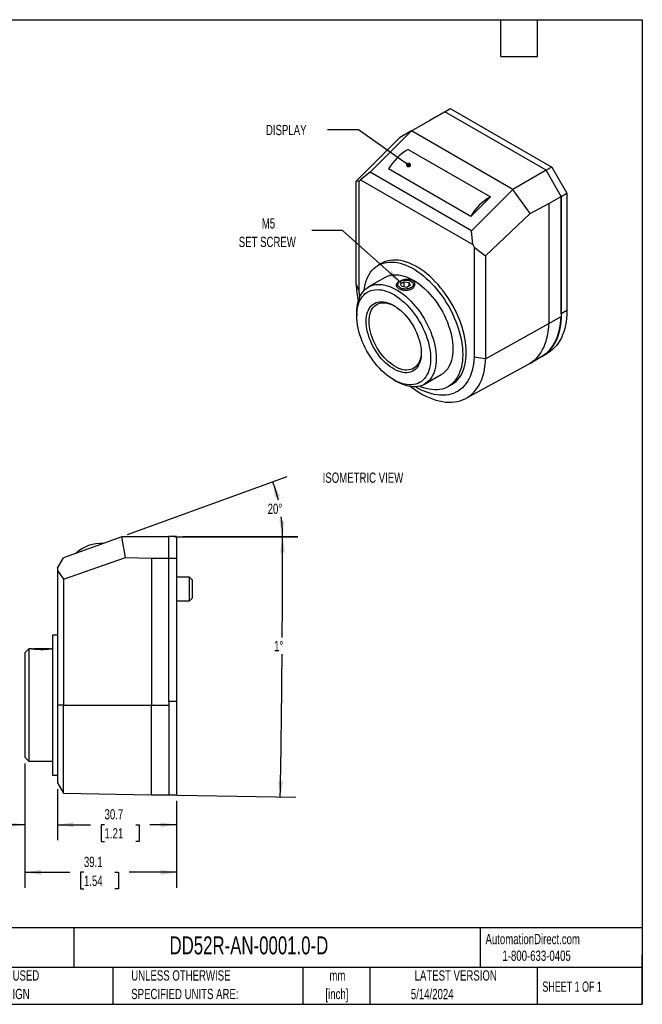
# Model space of a CAD drawing. Header units: millimetres. Extents: x 6 to 273, y 6 to 210.
# Tile 2 of 2: x 145 to 273, y 6 to 210. Entities that reach past the tile are written whole.
import ezdxf

# ---------------------------------------------------------------- set-up
doc = ezdxf.new("R2010")
doc.units = ezdxf.units.MM
doc.layers.add('DIMENSIONS', color=140, linetype='Continuous', lineweight=25)
doc.layers.add('TEXT', color=140, linetype='Continuous', lineweight=25)
doc.styles.add('SLDTEXTSTYLE0', font='TXT', dxfattribs={"width": 0.7})
doc.styles.add('SLDTEXTSTYLE1', font='TXT', dxfattribs={"width": 0.65})
doc.dimstyles.new('SLDDIMSTYLE0', dxfattribs={"dimtxt": 2.158008, "dimasz": 3.302, "dimexe": 0, "dimexo": 0.0625, "dimgap": 0.539502, "dimtad": 0, "dimtih": 1, "dimtoh": 1, "dimlfac": 1.25, "dimrnd": 1e-09, "dimzin": 12, "dimdsep": 46, "dimtxsty": 'SLDTEXTSTYLE0', "dimsah": 1, "dimcen": 0.09, "dimadec": 0, "dimazin": 3, "dimtfac": 1, "dimtmove": 0, "dimatfit": 0, "dimfxl": 0, "dimfrac": 2, "dimtolj": 1, "dimtzin": 12, "dimarcsym": 0})
doc.dimstyles.new('SLDDIMSTYLE1', dxfattribs={"dimtxt": 2.158008, "dimasz": 3.302, "dimexe": 0, "dimexo": 0.0625, "dimgap": 0.539502, "dimtad": 0, "dimtih": 1, "dimtoh": 1, "dimlfac": 1.25, "dimrnd": 1e-09, "dimzin": 12, "dimdsep": 46, "dimtxsty": 'SLDTEXTSTYLE0', "dimsah": 1, "dimcen": 0.09, "dimadec": 0, "dimazin": 3, "dimtfac": 1, "dimtofl": 0, "dimtmove": 0, "dimatfit": 3, "dimfxl": 0, "dimfrac": 2, "dimtolj": 1, "dimtzin": 12, "dimarcsym": 0})
doc.dimstyles.new('SLDDIMSTYLE5', dxfattribs={"dimtxt": 0.18, "dimasz": 3.302, "dimexe": 0, "dimexo": 0.0625, "dimgap": 0, "dimtad": 0, "dimtih": 1, "dimtoh": 1, "dimdec": 0, "dimrnd": 1e-09, "dimzin": 0, "dimdsep": 46, "dimtxsty": 'Standard', "dimsah": 1, "dimcen": 0.09, "dimadec": 0, "dimazin": 0, "dimtfac": 3.302, "dimtdec": 0, "dimtofl": 0, "dimtmove": 0, "dimatfit": 3, "dimfxl": 0, "dimfrac": 2, "dimtolj": 1, "dimtzin": 0, "dimarcsym": 0})
doc.dimstyles.new('SLDDIMSTYLE6', dxfattribs={"dimtxt": 0.18, "dimasz": 1.016, "dimexe": 0, "dimexo": 0.0625, "dimgap": 0, "dimtad": 0, "dimtih": 1, "dimtoh": 1, "dimdec": 0, "dimrnd": 1e-09, "dimzin": 0, "dimdsep": 46, "dimtxsty": 'Standard', "dimblk1": 'DOT', "dimblk2": 'DOT', "dimsah": 1, "dimcen": 0.09, "dimadec": 0, "dimazin": 0, "dimtfac": 1.016, "dimtdec": 0, "dimtofl": 0, "dimtmove": 0, "dimatfit": 3, "dimldrblk": 'DOT', "dimfxl": 0, "dimfrac": 2, "dimtolj": 1, "dimtzin": 0, "dimarcsym": 0})
doc.dimstyles.new('SLDDIMSTYLE7', dxfattribs={"dimtxt": 2.158008, "dimasz": 3.302, "dimexe": 0, "dimexo": 0.0625, "dimgap": 0.539502, "dimtad": 0, "dimtih": 1, "dimtoh": 1, "dimdec": 4, "dimlfac": 1.25, "dimzin": 12, "dimdsep": 46, "dimtxsty": 'SLDTEXTSTYLE0', "dimsah": 1, "dimcen": 0.09, "dimadec": 0, "dimazin": 3, "dimtfac": 1, "dimtdec": 0, "dimtofl": 0, "dimtmove": 0, "dimatfit": 3, "dimfxl": 0, "dimfrac": 2, "dimtolj": 1, "dimtzin": 12, "dimarcsym": 0})

# ---------------------------------------------------------------- blocks, each defined once
blk = doc.blocks.new('_Dot')
at = {"color": 0, "linetype": 'ByBlock', "lineweight": -2}
blk.add_line((-0.5, 0), (-1, 0), dxfattribs=at)
at = {"color": 0, "linetype": 'ByBlock', "const_width": 0.5}
blk.add_lwpolyline([(-0.25, 0, 1), (0.25, 0, 1)], format="xyb", close=True, dxfattribs=at)
blk = doc.blocks.new('_D_11')
at = {"layer": 'DIMENSIONS'}
for p, q in [((145.67, 56.06), (145.67, 40.23)), ((152.38, 50.77), (152.38, 40.23)), ((128.09, 43.41), (127.36, 43.41)), ((127.36, 43.41), (127.36, 39.98)), ((134.5, 43.41), (135.23, 43.41)), ((135.23, 43.41), (135.23, 39.98)), ((145.67, 43.41), (137.43, 43.41)), ((152.38, 43.41), (158.73, 43.41)), ((127.36, 39.98), (128.09, 39.98)), ((135.23, 39.98), (134.5, 39.98))]:
    blk.add_line(p, q, dxfattribs=at)
for points in [[(145.67, 43.41), (142.37, 43.91), (142.37, 42.9)], [(152.38, 43.41), (155.68, 42.9), (155.68, 43.91)]]:
    blk.add_solid(points, dxfattribs=at)
at = {"layer": 'DIMENSIONS', "char_height": 2.117, "attachment_point": 1, "style": 'SLDTEXTSTYLE0'}
for s, insert in [('8.4', (128.99, 46.62)), ('0.33', (128.09, 42.7))]:
    blk.add_mtext(s, dxfattribs=dict(at, insert=insert))
blk = doc.blocks.new('_D_12')
at = {"layer": 'DIMENSIONS'}
for p, q in [((152.38, 50.77), (152.38, 40.23)), ((176.96, 48.32), (176.96, 40.23)), ((152.38, 43.41), (159.18, 43.41)), ((162.1, 43.41), (161.38, 43.41)), ((161.38, 43.41), (161.38, 39.98)), ((168.52, 43.41), (169.24, 43.41)), ((169.24, 43.41), (169.24, 39.98)), ((176.96, 43.41), (171.44, 43.41)), ((161.38, 39.98), (162.1, 39.98)), ((169.24, 39.98), (168.52, 39.98))]:
    blk.add_line(p, q, dxfattribs=at)
for points in [[(152.38, 43.41), (155.68, 42.9), (155.68, 43.91)], [(176.96, 43.41), (173.66, 43.91), (173.66, 42.9)]]:
    blk.add_solid(points, dxfattribs=at)
at = {"layer": 'DIMENSIONS', "char_height": 2.117, "attachment_point": 1, "style": 'SLDTEXTSTYLE0'}
for s, insert in [('30.7', (162.1, 46.62)), ('1.21', (162.1, 42.7))]:
    blk.add_mtext(s, dxfattribs=dict(at, insert=insert))
blk = doc.blocks.new('_D_13')
at = {"layer": 'DIMENSIONS'}
for p, q in [((145.67, 56.06), (145.67, 30.41)), ((176.96, 48.32), (176.96, 30.41)), ((145.67, 33.59), (154.92, 33.59)), ((157.84, 33.59), (157.12, 33.59)), ((157.12, 33.59), (157.12, 30.16)), ((164.25, 33.59), (164.98, 33.59)), ((164.98, 33.59), (164.98, 30.16)), ((176.96, 33.59), (167.18, 33.59)), ((157.12, 30.16), (157.84, 30.16)), ((164.98, 30.16), (164.25, 30.16))]:
    blk.add_line(p, q, dxfattribs=at)
for points in [[(145.67, 33.59), (148.97, 33.08), (148.97, 34.1)], [(176.96, 33.59), (173.66, 34.1), (173.66, 33.08)]]:
    blk.add_solid(points, dxfattribs=at)
at = {"layer": 'DIMENSIONS', "char_height": 2.117, "attachment_point": 1, "style": 'SLDTEXTSTYLE0'}
for s, insert in [('39.1', (157.84, 36.8)), ('1.54', (157.84, 32.89))]:
    blk.add_mtext(s, dxfattribs=dict(at, insert=insert))
blk = doc.blocks.new('_D_14')
at = {"layer": 'DIMENSIONS'}
for p, q in [((176.61, 102.85), (202, 102.85)), ((173.03, 49.59), (201.53, 49.09))]:
    blk.add_line(p, q, dxfattribs=at)
for start, end in [(359.61263, 0), (359, 359.54876)]:
    blk.add_arc((-2878.26, 102.85), 3077.09, start, end, dxfattribs=at)
for points in [[(198.83, 102.85), (198.32, 99.55), (199.33, 99.54)], [(198.36, 49.14), (198.92, 52.44), (197.91, 52.45)]]:
    blk.add_solid(points, dxfattribs=at)
at = {"layer": 'DIMENSIONS', "insert": (197.08, 81.34), "char_height": 2.117, "attachment_point": 1, "style": 'SLDTEXTSTYLE0'}
blk.add_mtext('1°', dxfattribs=at)
blk = doc.blocks.new('_D_15')
at = {"layer": 'DIMENSIONS'}
for p, q in [((166.85, 103.28), (199.81, 115.28)), ((178.23, 102.87), (202, 102.87))]:
    blk.add_line(p, q, dxfattribs=at)
for start, end in [(13.095, 20), (0, 7.0642)]:
    blk.add_arc((165.71, 102.87), 33.11, start, end, dxfattribs=at)
for points in [[(196.82, 114.19), (197.31, 110.89), (198.28, 111.19)], [(198.82, 102.87), (199.16, 106.19), (198.15, 106.14)]]:
    blk.add_solid(points, dxfattribs=at)
at = {"layer": 'DIMENSIONS', "insert": (195.75, 109.67), "char_height": 2.117, "attachment_point": 1, "style": 'SLDTEXTSTYLE0'}
blk.add_mtext('20°', dxfattribs=at)

msp = doc.modelspace()

# ---------------------------------------------------------------- linework, layer by layer
for p, q in [((232.28027, 190.562241), (233.429742, 191.225817)), ((233.429742, 191.225817), (254.350147, 179.148724)), ((225.433078, 186.592849), (232.28027, 190.545648)), ((232.28027, 190.562241), (229.147956, 188.753407)), ((253.200674, 178.485148), (232.28027, 190.562241)), ((253.200674, 178.468556), (232.28027, 190.545648)), ((229.147956, 188.753407), (229.147956, 188.737402)), ((222.91926, 185.14108), (214.012343, 176.200905)), ((216.906071, 178.086417), (225.433078, 186.592849)), ((225.433078, 186.592849), (222.91926, 185.14108)), ((246.353482, 174.515756), (225.433078, 186.592849)), ((224.746646, 182.785348), (241.701369, 172.997594)), ((254.350147, 179.148724), (253.200674, 178.485148)), ((254.350147, 179.148724), (257.48246, 173.723399)), ((216.906071, 178.086417), (214.935666, 176.50424)), ((237.826476, 166.009324), (216.906071, 178.086417)), ((237.650803, 168.956801), (220.696079, 178.744555)), ((253.200674, 178.468556), (246.353482, 174.515756)), ((256.332988, 173.059822), (253.200674, 178.485148)), ((256.318619, 173.068117), (253.200674, 178.468556)), ((214.012343, 176.200905), (214.643447, 176.313834)), ((214.012343, 154.968319), (214.012343, 176.200905)), ((214.643447, 176.313834), (214.935666, 176.50424)), ((214.643447, 153.608626), (214.643447, 176.313834)), ((214.935666, 176.50424), (238.072672, 163.147531)), ((241.701369, 172.997594), (237.650803, 168.956801)), ((246.353482, 174.515756), (237.826476, 166.009324)), ((249.943586, 169.540268), (246.353482, 174.515756)), ((253.789779, 171.608249), (256.318619, 173.068117)), ((256.318619, 173.068117), (256.318619, 148.296098)), ((256.332988, 173.059822), (257.48246, 173.723399)), ((256.332988, 148.868527), (256.332988, 173.059822)), ((257.48246, 173.723399), (257.48246, 149.532103)), ((249.943586, 169.540268), (253.789779, 171.608249)), ((253.789779, 171.608249), (253.789779, 146.836229)), ((240.720204, 160.782785), (249.943586, 169.540268)), ((238.072672, 163.147531), (237.826476, 166.009324)), ((238.072672, 163.147531), (238.364891, 162.619737)), ((238.364891, 162.619737), (240.720204, 160.782785)), ((238.364891, 162.619737), (238.364891, 139.914528)), ((240.720204, 160.782785), (240.720204, 139.550199)), ((219.280996, 159.273835), (218.562575, 158.8591)), ((214.643447, 153.608626), (214.012343, 154.968319)), ((219.995019, 156.377766), (216.546601, 154.387036)), ((223.068294, 155.548048), (222.929537, 155.46792)), ((223.185343, 155.049685), (223.931947, 155.480691)), ((223.458619, 154.460921), (223.185343, 155.049685)), ((224.4785, 154.303162), (223.458619, 154.460921)), ((223.931947, 155.480691), (224.951828, 155.322932)), ((223.931947, 154.387704), (223.931947, 155.480691)), ((225.225104, 154.734167), (224.4785, 154.303162)), ((225.225104, 154.734167), (224.951828, 155.322932)), ((224.951828, 154.576408), (224.951828, 155.322932)), ((225.48091, 155.46792), (225.342153, 155.548048)), ((214.643447, 153.608626), (214.654113, 153.602468)), ((214.147336, 149.084095), (214.147336, 148.420518)), ((257.48246, 149.532103), (256.332988, 148.868527)), ((240.720204, 139.550199), (253.789779, 146.836229)), ((253.789779, 146.836229), (256.318619, 148.296098)), ((252.351051, 140.067504), (253.500524, 140.731081)), ((236.690876, 131.418336), (249.692797, 138.558079)), ((238.354224, 139.920685), (238.364891, 139.914528)), ((240.720204, 139.550199), (238.364891, 139.914528)), ((249.692797, 138.558079), (249.812052, 138.625234)), ((249.812052, 138.625234), (252.340892, 140.085102)), ((228.128059, 134.325188), (231.576478, 136.315917)), ((221.761356, 135.231221), (222.335999, 134.899378)), ((233.008921, 133.834583), (233.727342, 134.249319)), ((165.654422, 102.847131), (153.595414, 98.458011)), ((166.415471, 98.531006), (165.654422, 102.847131)), ((175.337814, 102.847131), (165.654422, 102.847131)), ((176.963414, 102.867451), (175.337814, 102.867451)), ((175.337814, 98.437691), (175.337814, 102.867451)), ((176.963414, 102.867451), (176.963414, 98.437691)), ((152.376214, 96.346295), (153.595414, 98.458011)), ((153.595414, 94.103023), (166.415471, 98.531006)), ((166.415471, 98.531006), (171.761494, 98.437691)), ((171.761494, 98.437691), (175.337814, 98.437691)), ((171.761494, 98.437691), (171.761494, 68.099931)), ((175.337814, 98.437691), (176.963414, 98.437691)), ((175.337814, 68.811131), (175.337814, 98.437691)), ((176.963414, 98.437691), (176.963414, 68.811131)), ((152.376214, 96.346295), (152.376214, 95.906512)), ((152.376214, 95.906512), (153.595414, 94.103023)), ((152.376214, 95.906512), (152.376214, 68.099931)), ((153.595414, 94.103023), (153.595414, 68.099931)), ((179.605014, 94.515931), (176.963414, 94.515931)), ((180.214614, 93.906331), (179.605014, 94.515931)), ((179.605014, 89.639131), (179.605014, 94.515931)), ((180.214614, 90.248731), (180.214614, 93.906331)), ((176.963414, 89.639131), (179.605014, 89.639131)), ((179.605014, 89.639131), (180.214614, 90.248731)), ((152.376214, 82.547451), (151.360214, 82.547451)), ((151.360214, 82.547451), (151.360214, 68.099931)), ((146.483414, 79.682331), (145.670614, 78.869531)), ((147.131035, 79.682331), (146.483414, 79.682331)), ((146.483414, 79.682331), (146.483414, 56.517531)), ((147.517414, 79.682331), (147.47135, 79.636267)), ((150.732614, 79.682331), (147.517414, 79.682331)), ((150.778965, 79.63598), (150.732614, 79.682331)), ((151.360214, 79.682331), (151.124115, 79.682331)), ((145.670614, 78.869531), (145.670614, 57.330331)), ((151.360214, 68.099931), (151.360214, 53.652411)), ((153.595414, 68.099931), (152.376214, 68.099931)), ((152.376214, 68.099931), (152.376214, 52.037538)), ((153.595414, 68.099931), (171.761494, 68.099931)), ((153.595414, 49.925821), (153.595414, 68.099931)), ((171.761494, 68.099931), (175.337814, 68.099931)), ((171.761494, 49.608731), (171.761494, 68.099931)), ((176.963414, 68.811131), (175.337814, 68.811131)), ((175.337814, 68.811131), (175.337814, 49.588411)), ((176.963414, 68.811131), (176.963414, 49.588411)), ((145.670614, 57.330331), (146.483414, 56.517531)), ((146.483414, 56.517531), (151.360214, 56.517531)), ((151.360214, 53.652411), (152.376214, 53.652411)), ((152.376214, 52.037538), (153.595414, 49.925821)), ((153.595414, 49.925821), (171.761494, 49.608731)), ((171.761494, 49.608731), (175.337814, 49.608731)), ((175.337814, 49.588411), (176.963414, 49.588411))]:
    msp.add_line(p, q)
at = {"flags": 128}
for points in [[(215.650431, 153.677), (215.730909, 154.23815), (215.855621, 154.85033), (216.015214, 155.432642), (216.209126, 155.983039), (216.436676, 156.499589), (216.697066, 156.980477), (216.989379, 157.424014), (217.31259, 157.828642), (217.665564, 158.19294), (218.047059, 158.515627), (218.455738, 158.795572), (218.890163, 159.03179), (219.348809, 159.223452), (219.830065, 159.369884), (220.332241, 159.470572), (220.853573, 159.525162), (221.392228, 159.533463), (221.946317, 159.495446), (222.513891, 159.411244), (223.092958, 159.281153), (223.681483, 159.105629), (224.2774, 158.88529), (224.878615, 158.620908), (225.483016, 158.313414), (226.088481, 157.963887), (226.692882, 157.573554), (227.294097, 157.143788), (227.890013, 156.676096), (228.478539, 156.172123), (229.057606, 155.633638), (229.62518, 155.062533), (230.179268, 154.460813), (230.717924, 153.830593), (231.239256, 153.174086), (231.741431, 152.493598), (232.222688, 151.79152), (232.681334, 151.070317), (233.115759, 150.332522), (233.524437, 149.580727), (233.905933, 148.817574), (234.258907, 148.045742), (234.582118, 147.267942), (234.874431, 146.486907), (235.134821, 145.70538), (235.362371, 144.926106), (235.556283, 144.151823), (235.715876, 143.38525), (235.840588, 142.629079), (235.929983, 141.885967), (235.983746, 141.158524), (236.001688, 140.449305)], [(236.720108, 140.864041), (236.702166, 141.573259), (236.648404, 142.300702), (236.559009, 143.043814), (236.434296, 143.799985), (236.274703, 144.566558), (236.080791, 145.340842), (235.853241, 146.120115), (235.592852, 146.901642), (235.300538, 147.682677), (234.977327, 148.460477), (234.624354, 149.232309), (234.242858, 149.995463), (233.83418, 150.747257), (233.399754, 151.485052), (232.941108, 152.206255), (232.459852, 152.908334), (231.957676, 153.588822), (231.436345, 154.245329), (230.897689, 154.875549), (230.343601, 155.477268), (229.776026, 156.048373), (229.196959, 156.586858), (228.608434, 157.090831), (228.012517, 157.558523), (227.411302, 157.98829), (226.806901, 158.378622), (226.201437, 158.72815), (225.597035, 159.035644), (224.995821, 159.300025), (224.399904, 159.520364), (223.811378, 159.695888), (223.232311, 159.825979), (222.664737, 159.910182), (222.110649, 159.948199), (221.571993, 159.939898), (221.050662, 159.885307), (220.548486, 159.784619), (220.06723, 159.638187), (219.608583, 159.446525), (219.280996, 159.273835)], [(219.995019, 156.377766), (220.092127, 156.431976), (220.49806, 156.621601), (220.92761, 156.765337), (221.378857, 156.862541), (221.849787, 156.91278), (222.338295, 156.915828), (222.842201, 156.871673), (223.359253, 156.780512), (223.887143, 156.642751), (224.423512, 156.459006), (224.965965, 156.230097), (225.51208, 155.957048), (226.059417, 155.641077), (226.605531, 155.283596), (227.147985, 154.886201), (227.684354, 154.450667), (228.212244, 153.97894), (228.729296, 153.473126), (229.233201, 152.935484), (229.72171, 152.368415), (230.192639, 151.774453), (230.643887, 151.15625), (231.073436, 150.516567), (231.47937, 149.858261), (231.859874, 149.184271), (232.21325, 148.49761), (232.537919, 147.801342), (232.832432, 147.098578), (233.095472, 146.392457), (233.325865, 145.686132), (233.522582, 144.982758), (233.684745, 144.285477), (233.811628, 143.597402), (233.902667, 142.921606), (233.957453, 142.261109), (233.975742, 141.618859), (233.957453, 140.997726), (233.902667, 140.400483), (233.811628, 139.829798), (233.684745, 139.28822), (233.522582, 138.778167), (233.325865, 138.301917), (233.095472, 137.861599), (232.832432, 137.459177), (232.537919, 137.09645), (232.21325, 136.775038), (231.859874, 136.496375), (231.576478, 136.315917)], [(214.147336, 149.084095), (214.165626, 149.705228), (214.220412, 150.302471), (214.31145, 150.873156), (214.438334, 151.414734), (214.600496, 151.924787), (214.797213, 152.401036), (215.027607, 152.841355), (215.290647, 153.243776), (215.585159, 153.606503), (215.909828, 153.927916), (216.263204, 154.206579), (216.643709, 154.441247), (217.049642, 154.630872), (217.479192, 154.774608), (217.930439, 154.871812), (218.401369, 154.92205), (218.889877, 154.925099), (219.393783, 154.880944), (219.910835, 154.789782), (220.438725, 154.652021), (220.975094, 154.468276), (221.517547, 154.239368), (222.063662, 153.966318), (222.610999, 153.650348), (223.157113, 153.292866), (223.699566, 152.895472), (224.235936, 152.459938), (224.763825, 151.98821), (225.280877, 151.482396), (225.784783, 150.944754), (226.273292, 150.377686), (226.744221, 149.783724), (227.195468, 149.16552), (227.625018, 148.525837), (228.030952, 147.867531), (228.411456, 147.193542), (228.764832, 146.50688), (229.089501, 145.810613), (229.384013, 145.107849), (229.647054, 144.401728), (229.877447, 143.695403), (230.074164, 142.992029), (230.236326, 142.294747), (230.36321, 141.606672), (230.454248, 140.930877), (230.509034, 140.270379), (230.527324, 139.628129), (230.509034, 139.006996), (230.454248, 138.409753), (230.36321, 137.839068), (230.236326, 137.29749), (230.074164, 136.787437), (229.877447, 136.311188), (229.647054, 135.870869), (229.384013, 135.468448), (229.089501, 135.105721), (228.764832, 134.784308), (228.411456, 134.505646), (228.030952, 134.270978), (227.625018, 134.081352), (227.195468, 133.937617), (226.744221, 133.840412), (226.273292, 133.790174), (225.784783, 133.787125), (225.280877, 133.831281), (224.763825, 133.922442), (224.235936, 134.060203), (223.699566, 134.243948), (223.157113, 134.472856), (222.610999, 134.745906), (222.335999, 134.899378)], [(223.068478, 155.548155), (223.28972, 155.654783), (223.540387, 155.736893), (223.812422, 155.791844), (224.097082, 155.817872), (224.385217, 155.814139), (224.667568, 155.780765), (224.935058, 155.718823), (225.179091, 155.630304), (225.391823, 155.518053), (225.566417, 155.385677), (225.697261, 155.237433), (225.780149, 155.078083), (225.812419, 154.91275), (225.793031, 154.746748), (225.72261, 154.585412), (225.603419, 154.433927), (225.439289, 154.297163), (225.235495, 154.179515), (224.998587, 154.084765), (224.73618, 154.015957), (224.456707, 153.975304), (224.169152, 153.964112), (223.882756, 153.982741), (223.606724, 154.030591), (223.349929, 154.106126), (223.120623, 154.206917), (222.926177, 154.329724), (222.772841, 154.470601), (222.665543, 154.62502), (222.607732, 154.788018), (222.601265, 154.954355), (222.64635, 155.118686), (222.74154, 155.275728), (222.883773, 155.420435), (223.068478, 155.548155)], [(214.147336, 148.420518), (214.165482, 149.016739), (214.21983, 149.589168), (214.310124, 150.135079), (214.435932, 150.651869), (214.596655, 151.137075), (214.791526, 151.588387), (215.019618, 152.003652), (215.279844, 152.380891), (215.570962, 152.718308), (215.891587, 153.014295), (216.24019, 153.26744), (216.615109, 153.476537), (217.014558, 153.64059), (217.436635, 153.758817), (217.879326, 153.830655), (218.340522, 153.855761), (218.818027, 153.834017), (219.309564, 153.765524), (219.81279, 153.65061), (220.325308, 153.489823), (220.844676, 153.283928), (221.368418, 153.033906), (221.894038, 152.740951), (222.419032, 152.406456), (222.940897, 152.032017), (223.457148, 151.619417), (223.965323, 151.170623), (224.463001, 150.687774), (224.947811, 150.173171), (225.417441, 149.629266), (225.869654, 149.05865), (226.302296, 148.464044), (226.713304, 147.84828), (227.100719, 147.214293), (227.462696, 146.565105), (227.797509, 145.903809), (228.103563, 145.233556), (228.379399, 144.557541), (228.623703, 143.878984), (228.835311, 143.20112), (229.013215, 142.52718), (229.156565, 141.860373), (229.26468, 141.203879), (229.337045, 140.560826), (229.373313, 139.934278), (229.373313, 139.32722), (229.337045, 138.742547), (229.26468, 138.183044), (229.156565, 137.651377), (229.013215, 137.150079), (228.835311, 136.681541), (228.623703, 136.247995), (228.379399, 135.851506), (228.103563, 135.493965), (227.797509, 135.177074), (227.462696, 134.902345), (227.100719, 134.671086), (226.713304, 134.4844), (226.302296, 134.343176), (225.869654, 134.248086), (225.417441, 134.199585), (224.947811, 134.197904), (224.463001, 134.243049), (223.965323, 134.334807), (223.457148, 134.47274), (222.940897, 134.656191), (222.419032, 134.884284), (221.894038, 135.155935), (221.368418, 135.469847), (220.844676, 135.824525), (220.325308, 136.218279), (219.81279, 136.649233), (219.309564, 137.115332), (218.818027, 137.614356), (218.340522, 138.143926), (217.879326, 138.701518), (217.436635, 139.284477), (217.014558, 139.890023), (216.615109, 140.51527), (216.24019, 141.15724), (215.891587, 141.812873), (215.570962, 142.479045), (215.279844, 143.15258), (215.019618, 143.83027), (214.791526, 144.508884), (214.596655, 145.185189), (214.435932, 145.855963), (214.310124, 146.518007), (214.21983, 147.168169), (214.165482, 147.803348), (214.147336, 148.420518)], [(214.749921, 152.296801), (214.700345, 152.816543), (214.654113, 153.602468)], [(216.087072, 147.300733), (216.105013, 147.811083), (216.158723, 148.297492), (216.247863, 148.756884), (216.371869, 149.186356), (216.529956, 149.583191), (216.721126, 149.944882), (216.94417, 150.269141), (217.197677, 150.553918), (217.480046, 150.797413), (217.78949, 150.998086), (218.124053, 151.15467), (218.48162, 151.266172), (218.85993, 151.33189), (219.256593, 151.351406), (219.669098, 151.324599), (220.09484, 151.251636), (220.531126, 151.132981), (220.975197, 150.969382), (221.424247, 150.761874), (221.875435, 150.511769), (222.325911, 150.220649), (222.772825, 149.890353), (223.213351, 149.522971), (223.644706, 149.120824), (224.064161, 148.686456), (224.469066, 148.222612), (224.856859, 147.732225), (225.225088, 147.218395), (225.571427, 146.684372), (225.893686, 146.133531), (226.189826, 145.569355), (226.457976, 144.99541), (226.69644, 144.415327), (226.903711, 143.832771), (227.078478, 143.251426), (227.219636, 142.674967), (227.326293, 142.10704), (227.397774, 141.551235), (227.433628, 141.011065), (227.433628, 140.489946), (227.397774, 139.991172), (227.326293, 139.517897), (227.219636, 139.073114), (227.078478, 138.659633), (226.903711, 138.28007), (226.69644, 137.936824), (226.457976, 137.632065), (226.189826, 137.367719), (225.893686, 137.145459), (225.571427, 136.96669), (225.225088, 136.832541), (224.856859, 136.743861), (224.469066, 136.70121), (224.064161, 136.704859), (223.644706, 136.754783), (223.213351, 136.850668), (222.772825, 136.991907), (222.325911, 137.177607), (221.875435, 137.406594), (221.424247, 137.677421), (220.975197, 137.988375), (220.531126, 138.33749), (220.09484, 138.722559), (219.669098, 139.141147), (219.256593, 139.590609), (218.85993, 140.068102), (218.48162, 140.570607), (218.124053, 141.094948), (217.78949, 141.63781), (217.480046, 142.195759), (217.197677, 142.76527), (216.94417, 143.34274), (216.721126, 143.92452), (216.529956, 144.506931), (216.371869, 145.086291), (216.247863, 145.658936), (216.158723, 146.221247), (216.105013, 146.769669), (216.087072, 147.300733)], [(216.661808, 147.300733), (216.679737, 147.797537), (216.733403, 148.270335), (216.822451, 148.715981), (216.946286, 149.131508), (217.104086, 149.514152), (217.2948, 149.861366), (217.517159, 150.170839), (217.769682, 150.440512), (218.05069, 150.668591), (218.358313, 150.853557), (218.690503, 150.99418), (219.04505, 151.089523), (219.419593, 151.138953), (219.811642, 151.14214), (220.218586, 151.099063), (220.637718, 151.010009), (221.066248, 150.875571), (221.501324, 150.696642), (221.909043, 150.491481)], [(256.332988, 148.868527), (256.314965, 148.070913), (256.260946, 147.296223), (256.171072, 146.546511), (256.045583, 145.823765), (255.884811, 145.129901), (255.689183, 144.46676), (255.459217, 143.836099), (255.195524, 143.239592), (254.898802, 142.67882), (254.569838, 142.15527), (254.209504, 141.670331), (253.818757, 141.225289), (253.398633, 140.821323), (252.950244, 140.459506), (252.474782, 140.140796), (251.973505, 139.866038), (251.899042, 139.830028)], [(257.48246, 149.532103), (257.464438, 148.73449), (257.410418, 147.9598), (257.320545, 147.210088), (257.195056, 146.487341), (257.034284, 145.793478), (256.838656, 145.130336), (256.60869, 144.499676), (256.344997, 143.903168), (256.048274, 143.342397), (255.719311, 142.818847), (255.358977, 142.333908), (254.96823, 141.888866), (254.548106, 141.4849), (254.099717, 141.123082), (253.624255, 140.804372), (253.500524, 140.731081)], [(227.436249, 140.917041), (227.433632, 140.828503), (227.397804, 140.343299), (227.326388, 139.883694), (227.219857, 139.452749), (227.078922, 139.053331), (226.904521, 138.688098), (226.697812, 138.359481), (226.460174, 138.069667), (226.193185, 137.820584), (225.898625, 137.613889), (225.578452, 137.450959), (225.234798, 137.332878), (224.869949, 137.260431), (224.486334, 137.2341), (224.086505, 137.254062), (223.673123, 137.320182), (223.248939, 137.432022), (222.816776, 137.588836), (222.37951, 137.789581), (221.940051, 138.032922), (221.501324, 138.317238), (221.066248, 138.640638), (220.637718, 139.000969), (220.218586, 139.395834), (219.811642, 139.822605), (219.419593, 140.278442), (219.04505, 140.76031), (218.690503, 141.265005), (218.358313, 141.789166), (218.05069, 142.329306), (217.769682, 142.881829), (217.517159, 143.44306), (217.2948, 144.009263), (217.104086, 144.576671), (216.946286, 145.141506), (216.822451, 145.700011), (216.733403, 146.248469), (216.679737, 146.783229), (216.661808, 147.300733)], [(249.812052, 138.625234), (250.007352, 138.742661), (250.482754, 139.070739), (250.930398, 139.442556), (251.349074, 139.857108), (251.737652, 140.313274), (252.09508, 140.809821), (252.420393, 141.345408), (252.712712, 141.918587), (252.971246, 142.527809), (253.195298, 143.171427), (253.384261, 143.847703), (253.537624, 144.554809), (253.654974, 145.290833), (253.735994, 146.053786), (253.780463, 146.841607)], [(252.340892, 140.085102), (252.536192, 140.202529), (253.011594, 140.530607), (253.459238, 140.902424), (253.877915, 141.316976), (254.266492, 141.773142), (254.62392, 142.269689), (254.949233, 142.805276), (255.241552, 143.378455), (255.500087, 143.987677), (255.724138, 144.631296), (255.913101, 145.307572), (256.066464, 146.014677), (256.183815, 146.750701), (256.264834, 147.513655), (256.309303, 148.301476)], [(236.001688, 140.449305), (235.983746, 139.760802), (235.929983, 139.095432), (235.840588, 138.455533), (235.715876, 137.843353), (235.556283, 137.261041), (235.362371, 136.710644), (235.134821, 136.194094), (234.874431, 135.713206), (234.582118, 135.269669), (234.258907, 134.865041), (233.905933, 134.500744), (233.524437, 134.178056), (233.115759, 133.898111), (232.681334, 133.661893), (232.222688, 133.470232), (231.741431, 133.3238), (231.239256, 133.223112), (230.717924, 133.168521), (230.179268, 133.16022), (229.62518, 133.198237), (229.057606, 133.282439), (228.478539, 133.412531), (227.890013, 133.588054), (227.294097, 133.808394), (227.065025, 133.904201)], [(233.727342, 134.249319), (233.83418, 134.312847), (234.242858, 134.592791), (234.624354, 134.915479), (234.977327, 135.279777), (235.300538, 135.684405), (235.592852, 136.127942), (235.853241, 136.60883), (236.080791, 137.125379), (236.274703, 137.675777), (236.434296, 138.258088), (236.559009, 138.870269), (236.648404, 139.510168), (236.702166, 140.175537), (236.720108, 140.864041)], [(225.250756, 133.835352), (225.636126, 133.548123), (226.326313, 133.066546), (227.019308, 132.624862), (227.713239, 132.224264), (228.406234, 131.865833), (229.096421, 131.550537), (229.781936, 131.279229), (230.460927, 131.052639), (231.131562, 130.871381), (231.79203, 130.735943), (232.440547, 130.646692), (233.075361, 130.603868), (233.694759, 130.607588), (234.297068, 130.65784), (234.880662, 130.754489), (235.443965, 130.897275), (235.985455, 131.085812), (236.50367, 131.31959), (236.997212, 131.597979), (237.464747, 131.920226), (237.905013, 132.285462), (238.316821, 132.6927), (238.699059, 133.14084), (239.050695, 133.628673), (239.370779, 134.154881), (239.658447, 134.718043), (239.912923, 135.316638), (240.133518, 135.949051), (240.319638, 136.613573), (240.470779, 137.308409), (240.586534, 138.031685), (240.666591, 138.781446), (240.710732, 139.555668)], [(238.354224, 139.920685), (238.307992, 139.188139), (238.225309, 138.480773), (238.10643, 137.800772), (237.951722, 137.150236), (237.761664, 136.531174), (237.536841, 135.945497), (237.277949, 135.395014), (236.985787, 134.881426), (236.661256, 134.406318), (236.30536, 133.971157), (235.919197, 133.577287), (235.50396, 133.225924), (235.060931, 132.918154), (234.591477, 132.654927), (234.09705, 132.437055), (233.579175, 132.265212), (233.039452, 132.139928), (232.479548, 132.06159), (231.901191, 132.03044), (231.306168, 132.046574), (230.696316, 132.109942), (230.073518, 132.220349), (229.439698, 132.377454), (228.796812, 132.580771), (228.146847, 132.829673), (227.491809, 133.123391), (226.833722, 133.461018), (226.260583, 133.789485)]]:
    msp.add_lwpolyline(points, dxfattribs=at)
for centre, radius, start, end in [((230.271391, 173.196661), 11.066423, 119.94939821, 149.91218615), ((247.158193, 163.476994), 10.973548, 119.81959199, 150.04199236), ((236.020083, 155.776603), 22.013313, 182.11849907, 191.40132379), ((161.517263, 93.556655), 7.9248, 87.38013505, 132.61986495)]:
    msp.add_arc(centre, radius, start, end)
for points, knots in [([(225.495479, 154.004091), (225.313354, 153.9019), (225.099745, 153.825074), (224.64022, 153.729763), (224.38959, 153.710487), (224.013022, 153.724971), (223.885212, 153.737097), (223.636381, 153.774723), (223.51484, 153.800085), (223.27783, 153.863978), (223.164759, 153.901972), (222.954617, 153.98788), (222.855619, 154.036756), (222.680646, 154.14113), (222.604089, 154.196618), (222.472708, 154.31439), (222.418814, 154.376218), (222.297022, 154.563148), (222.266237, 154.694907), (222.293721, 154.8873), (222.315007, 154.951682), (222.380639, 155.078594), (222.424294, 155.140189), (222.532107, 155.260555), (222.597032, 155.319872), (222.744552, 155.433088), (222.826566, 155.48676), (223.006755, 155.588491), (223.106012, 155.636951), (223.314898, 155.724769), (223.424666, 155.764367), (223.655051, 155.834318), (223.776219, 155.864657), (224.020669, 155.912583), (224.145013, 155.930563), (224.398322, 155.952799), (224.524397, 155.956738), (224.77255, 155.948985), (224.896415, 155.937041), (225.131822, 155.896494), (225.243856, 155.868089), (225.455996, 155.793582), (225.553716, 155.748132), (225.728158, 155.643196), (225.806514, 155.582478), (225.937511, 155.451018), (225.990475, 155.380568), (226.072374, 155.231155), (226.101008, 155.151806), (226.13207, 154.993305), (226.135147, 154.913202), (226.116978, 154.752167), (226.095538, 154.671991), (226.030887, 154.518444), (225.987599, 154.444235), (225.824606, 154.230351), (225.677603, 154.106282), (225.495479, 154.004091)], [0, 0, 0, 0, 0.0625, 0.0625, 0.125, 0.125, 0.15625, 0.15625, 0.1875, 0.1875, 0.21875, 0.21875, 0.25, 0.25, 0.28125, 0.28125, 0.3125, 0.3125, 0.375, 0.375, 0.40625, 0.40625, 0.4375, 0.4375, 0.46875, 0.46875, 0.5, 0.5, 0.53125, 0.53125, 0.5625, 0.5625, 0.59375, 0.59375, 0.625, 0.625, 0.65625, 0.65625, 0.6875, 0.6875, 0.71875, 0.71875, 0.75, 0.75, 0.78125, 0.78125, 0.8125, 0.8125, 0.84375, 0.84375, 0.875, 0.875, 0.90625, 0.90625, 0.9375, 0.9375, 1, 1, 1, 1]), ([(149.098752, 79.533476), (148.943308, 79.53535), (148.678717, 79.538541), (148.31925, 79.556789), (147.939024, 79.583959), (147.542848, 79.625225), (147.234624, 79.666043), (147.120201, 79.683043), (147.129556, 79.681664), (147.131035, 79.681446)], [0, 0, 0, 0, 0.15553962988, 0.26475321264, 0.37677742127, 0.58135190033, 0.77366547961, 0.96422323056, 1, 1, 1, 1]), ([(151.124115, 79.6822), (151.119693, 79.681544), (151.110445, 79.680173), (151.025987, 79.667949), (150.885159, 79.64871), (150.684462, 79.623729), (150.431879, 79.596503), (150.134677, 79.570457), (149.807791, 79.549649), (149.457968, 79.535617), (149.219632, 79.534196), (149.098752, 79.533476)], [0, 0, 0, 0, 0.0949343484, 0.1985582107, 0.3058123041, 0.4172104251, 0.5324354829, 0.6474735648, 0.7661127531, 0.881375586, 1, 1, 1, 1])]:
    msp.add_open_spline(points, degree=3, knots=knots)
at = {"layer": 'TEXT'}
for p, q in [((6.35, 209.55), (273.05, 209.55)), ((243.84, 201.93), (243.84, 209.55)), ((251.46, 201.93), (251.46, 209.55)), ((273.05, 209.55), (273.05, 6.35)), ((243.84, 201.93), (251.46, 201.93)), ((273.05, 22.126108), (6.35, 22.126108)), ((155.758895, 22.126108), (155.758895, 13.97)), ((239.575377, 22.126108), (239.575377, 13.97)), ((273.05, 6.35), (273.05, 16.51)), ((273.05, 13.97), (6.35, 13.97)), ((163.780177, 13.97), (163.780177, 6.35)), ((203.024305, 13.97), (203.024305, 6.35)), ((216.812098, 13.97), (216.812098, 6.35)), ((251.348749, 13.97), (251.348749, 6.35)), ((6.35, 6.35), (273.05, 6.35))]:
    msp.add_line(p, q, dxfattribs=at)

# ---------------------------------------------------------------- texts
at = {"color": 179, "linetype": 'Continuous', "lineweight": 18, "char_height": 2.11666667, "attachment_point": 1, "style": 'SLDTEXTSTYLE0'}
for s, insert in [('AutomationDirect.com', (240.694959, 20.876531)), ('1-800-633-0405', (244.19158, 17.437024))]:
    msp.add_mtext(s, dxfattribs=dict(at, insert=insert))
at = {"layer": 'DIMENSIONS', "style": 'SLDTEXTSTYLE0'}
for s, insert, char_height, attachment_point in [('DISPLAY', (195.398704, 187.840141), 2.1166667, 1), ('M5', (195.910675, 168.57187), 2.1166667, 2), ('SET SCREW', (195.675245, 164.749648), 2.1166667, 2), ('ISOMETRIC VIEW', (207.104441, 116.089599), 2.11666667, 1)]:
    msp.add_mtext(s, dxfattribs=dict(at, insert=insert, char_height=char_height, attachment_point=attachment_point))
at = {"layer": 'TEXT'}
for s, insert, char_height, attachment_point, style in [('DD52R-AN-0001.0-D', (175.501799, 20.364383), 3.70416667, 1, 'SLDTEXTSTYLE0'), ('METRIC UNITS USED', (128.478371, 13.363994), 2.11666667, 1, 'SLDTEXTSTYLE0'), ('UNLESS OTHERWISE', (167.607913, 13.363994), 2.11666667, 1, 'SLDTEXTSTYLE0'), ('mm', (210.130371, 13.361291), 2.1166667, 2, 'SLDTEXTSTYLE0'), ('LATEST VERSION', (234.552131, 13.363994), 2.11666667, 2, 'SLDTEXTSTYLE0'), ('SHEET 1 OF 1', (252.441286, 11.05149), 2.11666667, 1, 'SLDTEXTSTYLE1'), ('FOR PART DESIGN', (128.478371, 9.541772), 2.11666667, 1, 'SLDTEXTSTYLE0'), ('SPECIFIED UNITS ARE:', (167.607913, 9.541772), 2.11666667, 1, 'SLDTEXTSTYLE0'), ('[inch]', (210.046586, 9.539069), 2.1166667, 2, 'SLDTEXTSTYLE0'), ('5/14/2024', (229.701493, 9.527538), 2.1166667, 2, 'SLDTEXTSTYLE0')]:
    msp.add_mtext(s, dxfattribs=dict(at, insert=insert, char_height=char_height, attachment_point=attachment_point, style=style))

# ---------------------------------------------------------------- dimensions: what is measured, and where the dimension line sits
at = {"layer": 'DIMENSIONS'}
for base, line1, line2, picture, middle in [((198.757995, 104.907314), ((165.654422, 102.847131), (153.595414, 98.458011)), ((176.963414, 102.867451), (175.337814, 102.867451)), '_D_15', (198.311272, 108.654319)), ((198.579661, 63.878613), ((175.337814, 102.847131), (165.654422, 102.847131)), ((153.595414, 49.925821), (171.761494, 49.608731)), '_D_14', (198.744023, 80.32852))]:
    dim = msp.add_angular_dim_2l(base=base, line1=line1, line2=line2, dimstyle='SLDDIMSTYLE7', dxfattribs=at)
    dim.commit()
    dim.dimension.update_dxf_attribs({"geometry": picture, "text_midpoint": middle, "dimtype": 162})
for base, p1, p2, dimstyle, picture, middle in [((145.670614, 43.406005), (152.376214, 52.037538), (145.670614, 57.330331), 'SLDDIMSTYLE0', '_D_11', (131.295018, 43.406005)), ((176.963414, 33.588411), (145.670614, 57.330331), (176.963414, 49.588411), 'SLDDIMSTYLE1', '_D_13', (161.046232, 33.588411)), ((176.963414, 43.406005), (152.376214, 52.037538), (176.963414, 49.588411), 'SLDDIMSTYLE1', '_D_12', (165.310249, 43.406005))]:
    dim = msp.add_linear_dim(base=base, p1=p1, p2=p2, dimstyle=dimstyle, dxfattribs=at)
    dim.commit()
    dim.dimension.update_dxf_attribs({"geometry": picture, "text_midpoint": middle, "dimtype": 160})

# ---------------------------------------------------------------- leaders
for points, dimstyle in [([(224.820759, 179.556031), (214.482071, 186.805948), (208.132071, 186.805948)], 'SLDDIMSTYLE6'), ([(223.378136, 155.160983), (211.22381, 166.07109), (204.87381, 166.07109)], 'SLDDIMSTYLE5')]:
    msp.add_leader(points, dimstyle=dimstyle, dxfattribs=at)

doc.saveas('drawing.dxf')
